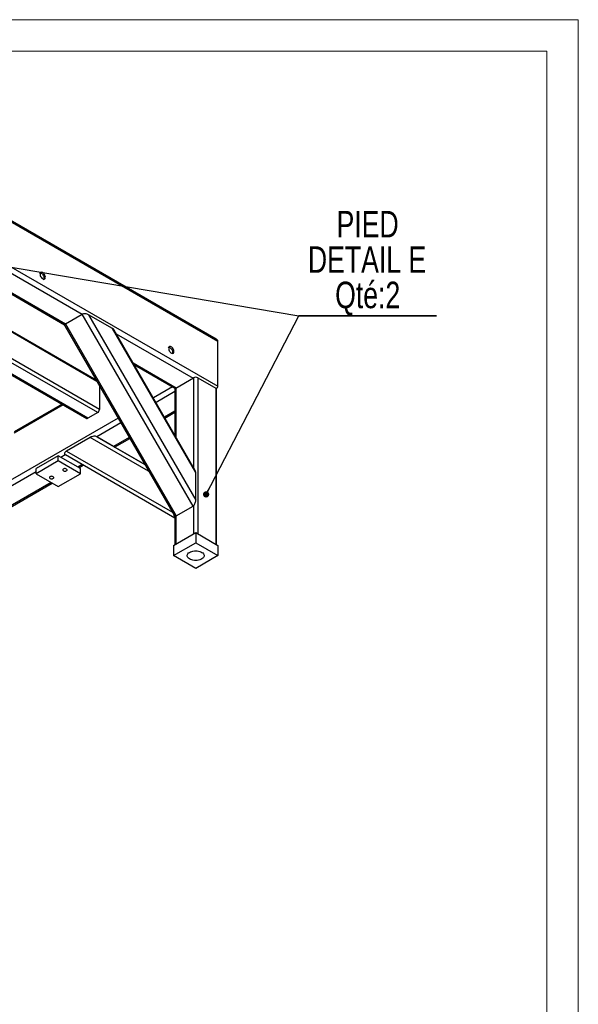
# Model space of a CAD drawing. Header units: millimetres. Extents: x 0 to 841, y 0 to 594.
# Tile 15 of 15: x 752 to 841, y 437 to 594. Entities that reach past the tile are written whole.
import ezdxf

# ---------------------------------------------------------------- set-up
doc = ezdxf.new("R2010")
doc.units = ezdxf.units.MM
doc.layers.add('NOTES', color=6, linetype='Continuous')
doc.layers.add('TRAIT-FORT', color=4, linetype='Continuous', lineweight=25)
doc.styles.add('SLDTEXTSTYLE0', font='TXT', dxfattribs={"width": 0.75})
doc.dimstyles.new('SLDDIMSTYLE4', dxfattribs={"dimtxt": 0.18, "dimasz": 1, "dimexe": 0, "dimexo": 0.0625, "dimgap": 0, "dimtad": 0, "dimtih": 1, "dimtoh": 1, "dimdec": 0, "dimrnd": 1e-09, "dimzin": 0, "dimdsep": 46, "dimtxsty": 'Standard', "dimblk1": 'DOT', "dimblk2": 'DOT', "dimsah": 1, "dimcen": 0.09, "dimadec": 0, "dimazin": 0, "dimtfac": 1, "dimtdec": 0, "dimtofl": 0, "dimtmove": 0, "dimatfit": 3, "dimldrblk": 'DOT', "dimfxl": 1, "dimfrac": 2, "dimtolj": 1, "dimtzin": 0, "dimarcsym": 0})

# ---------------------------------------------------------------- blocks, each defined once
blk = doc.blocks.new('SW_NOTE_10')
at = {"layer": 'NOTES', "color": 0}
for p, q in [((0, 0), (21.93, 0)), ((21.93, 0), (0, 0)), ((0, 0), (21.93, 0)), ((21.93, 0), (0, 0)), ((0, 0), (21.93, 0)), ((21.93, 0), (0, 0))]:
    blk.add_line(p, q, dxfattribs=at)
at = {"layer": 'NOTES', "color": 0, "char_height": 4.233, "attachment_point": 2, "style": 'SLDTEXTSTYLE0'}
for s, insert in [('PIED', (10.95, 16.76)), ('DETAIL E', (10.86, 11.12)), ('Qté:2', (10.96, 5.47))]:
    blk.add_mtext(s, dxfattribs=dict(at, insert=insert))
blk = doc.blocks.new('_Dot')
at = {"color": 0, "linetype": 'ByBlock', "lineweight": -2}
blk.add_line((-0.5, 0), (-1, 0), dxfattribs=at)
at = {"color": 0, "linetype": 'ByBlock', "const_width": 0.5}
blk.add_lwpolyline([(-0.25, 0, 1), (0.25, 0, 1)], format="xyb", close=True, dxfattribs=at)

msp = doc.modelspace()

# ---------------------------------------------------------------- linework, layer by layer
at = {"lineweight": 18}
for p, q in [((841, 594), (0, 594)), ((841, 594), (841, 0)), ((836, 589), (5, 589)), ((836, 589), (836, 5))]:
    msp.add_line(p, q, dxfattribs=at)
at = {"layer": 'TRAIT-FORT', "lineweight": 25}
for p, q in [((783.276438, 543.045507), (707.157483, 586.988045)), ((707.157483, 586.785088), (783.525015, 542.69905)), ((707.157483, 579.599529), (783.525015, 535.513491)), ((727.946197, 566.61869), (761.89476, 547.020602)), ((725.084023, 564.96576), (759.090579, 545.334193)), ((725.25971, 565.067215), (759.207837, 545.469379)), ((764.225455, 536.287701), (738.305579, 551.250927)), ((764.108284, 536.490647), (738.422768, 551.318579)), ((764.362421, 531.30944), (734.062294, 548.801331)), ((764.645264, 531.799338), (734.628026, 549.127921)), ((732.389516, 547.835657), (762.606802, 530.391588)), ((762.806786, 530.411392), (732.506659, 547.903282)), ((759.214825, 545.473509), (761.89476, 547.020602)), ((779.572429, 516.40198), (761.89476, 547.020602)), ((762.919024, 546.919152), (779.996693, 517.339761)), ((766.719024, 544.725459), (762.919024, 546.919152)), ((759.214825, 545.473509), (776.892495, 514.854887)), ((759.121995, 545.127152), (776.546094, 514.947729)), ((779.996693, 521.72786), (766.719024, 544.725459)), ((779.91883, 522.082954), (766.98759, 544.48052)), ((767.333934, 543.880634), (779.572429, 536.815501)), ((783.525015, 535.513491), (783.525015, 542.69905)), ((770.020503, 539.22736), (776.885424, 535.264325)), ((770.19619, 538.92306), (776.702524, 535.167034)), ((776.814854, 535.223587), (779.64314, 536.856321)), ((779.64314, 536.856321), (779.64314, 522.560464)), ((780.350247, 536.856321), (783.178533, 535.223587)), ((780.350247, 536.856321), (780.350247, 511.951908)), ((764.645264, 535.560571), (764.645264, 531.799338)), ((776.278162, 535.412013), (773.236929, 533.656346)), ((776.668408, 534.657527), (773.661193, 532.921499)), ((776.668408, 535.019484), (776.668408, 527.712851)), ((776.814854, 535.223587), (776.814854, 527.459198)), ((783.178533, 535.223587), (783.178533, 510.319173)), ((783.262632, 535.159064), (783.276438, 535.167034)), ((783.324979, 510.234632), (783.324979, 535.019484)), ((758.69486, 532.649904), (751.066722, 528.246274)), ((758.870645, 532.548426), (751.068814, 528.044525)), ((764.362421, 531.30944), (762.806786, 530.411392)), ((776.668408, 531.555176), (775.004587, 530.594673)), ((775.092438, 530.442511), (776.668408, 531.352299)), ((767.617582, 530.412366), (700.793522, 491.835657)), ((768.041846, 529.677519), (764.2006, 527.460015)), ((763.18349, 527.354531), (759.38349, 525.160837)), ((772.483798, 521.983832), (763.18349, 527.354531)), ((766.887689, 525.908887), (764.207754, 527.455981)), ((764.207754, 527.455981), (771.883631, 523.023351)), ((769.385239, 527.350693), (766.887689, 525.908887)), ((767.063376, 525.807432), (769.47309, 527.198531)), ((759.38349, 525.160837), (776.284415, 515.400969)), ((771.883196, 523.024105), (766.887689, 525.908887)), ((758.069171, 524.410261), (754.533637, 522.369241)), ((758.069171, 523.59372), (754.533637, 521.5527)), ((758.069171, 523.59372), (758.069171, 524.410261)), ((761.604705, 522.369241), (758.069171, 524.410261)), ((761.604705, 521.5527), (758.069171, 523.59372)), ((759.200766, 524.573672), (758.493435, 524.165339)), ((776.668408, 514.486445), (759.207754, 524.569542)), ((754.533637, 521.879396), (718.895314, 501.30583)), ((754.533637, 521.5527), (754.533637, 522.369241)), ((761.887253, 523.022198), (761.180441, 522.614163)), ((761.356156, 522.512725), (762.06294, 522.920742)), ((761.604705, 521.5527), (761.604705, 522.369241)), ((779.996693, 517.339761), (779.996693, 521.72786)), ((756.937685, 520.164873), (721.582239, 499.754608)), ((721.69959, 499.619476), (757.113401, 520.063434)), ((754.533637, 521.5527), (758.069171, 519.51168)), ((758.069171, 519.51168), (761.604705, 521.5527)), ((776.892495, 514.854887), (779.572429, 516.40198)), ((779.64314, 516.452492), (779.64314, 511.951908)), ((776.668408, 514.830053), (776.668408, 510.234632)), ((776.814854, 514.821767), (776.814854, 510.319173)), ((776.46116, 510.11499), (779.996693, 512.15601)), ((779.996693, 512.15601), (779.996693, 510.522928)), ((779.996693, 512.15601), (783.532227, 510.11499)), ((776.46116, 508.481908), (779.996693, 510.522928)), ((776.46116, 510.11499), (776.46116, 508.481908)), ((779.996693, 510.522928), (783.532227, 508.481908)), ((783.532227, 510.11499), (783.532227, 508.481908)), ((779.996693, 506.440888), (776.46116, 508.481908)), ((783.532227, 508.481908), (779.996693, 506.440888))]:
    msp.add_line(p, q, dxfattribs=at)
at = {"layer": 'TRAIT-FORT', "lineweight": 25, "flags": 128}
for points in [[(755.082189, 553.54532), (755.132789, 553.56601), (755.225983, 553.571373), (755.328991, 553.542449), (755.435339, 553.481055), (755.538347, 553.391049), (755.631541, 553.278086), (755.709066, 553.149264), (755.766051, 553.012678), (755.798914, 552.876909), (755.805592, 552.750489), (755.785664, 552.64136), (755.740383, 552.556381), (755.682141, 552.506061)], [(755.594297, 553.638076), (755.488787, 553.683594), (755.389906, 553.695468), (755.303868, 553.672952), (755.236079, 553.617461), (755.190798, 553.532482), (755.17087, 553.423353), (755.177548, 553.296933), (755.210411, 553.161164), (755.267396, 553.024578), (755.344921, 552.895756), (755.438115, 552.782793), (755.541123, 552.692787), (755.647471, 552.631394), (755.750479, 552.60247), (755.843673, 552.607833), (755.921198, 552.647146), (755.978183, 552.71794), (756.011046, 552.815765), (756.017724, 552.934475), (755.997796, 553.066612), (755.952515, 553.203872), (755.884726, 553.33763), (755.798688, 553.459484), (755.699807, 553.561775), (755.594297, 553.638076)], [(775.588286, 541.707402), (775.638886, 541.728092), (775.73208, 541.733455), (775.835087, 541.704531), (775.941436, 541.643137), (776.044444, 541.553131), (776.137638, 541.440168), (776.215163, 541.311347), (776.272147, 541.17476), (776.305011, 541.038991), (776.311689, 540.912571), (776.291761, 540.803443), (776.24648, 540.718463), (776.188237, 540.668144)], [(776.100394, 541.800159), (775.994884, 541.845676), (775.896003, 541.85755), (775.809965, 541.835035), (775.742176, 541.779544), (775.696895, 541.694564), (775.676967, 541.585436), (775.683645, 541.459016), (775.716508, 541.323247), (775.773493, 541.18666), (775.851018, 541.057839), (775.944212, 540.944876), (776.047219, 540.85487), (776.153568, 540.793476), (776.256576, 540.764552), (776.34977, 540.769915), (776.427295, 540.809229), (776.484279, 540.880022), (776.517143, 540.977847), (776.523821, 541.096558), (776.503893, 541.228694), (776.458612, 541.365954), (776.390822, 541.499713), (776.304784, 541.621566), (776.205904, 541.723857), (776.100394, 541.800159)], [(759.377318, 522.307877), (759.28355, 522.346527), (759.173123, 522.365505), (759.058006, 522.362756), (758.950671, 522.338579), (758.862752, 522.295591), (758.803774, 522.238453), (758.78013, 522.173356), (758.794381, 522.107354), (758.844984, 522.047599), (758.926454, 522.000567), (759.029963, 521.971355), (759.144295, 521.963128), (759.257059, 521.976777), (759.356036, 522.010824), (759.4305, 522.061579), (759.472382, 522.123542), (759.477143, 522.189998), (759.444268, 522.253746), (759.377318, 522.307877)], [(757.255998, 521.083265), (757.162229, 521.121914), (757.051803, 521.140893), (756.936685, 521.138144), (756.829351, 521.113966), (756.741431, 521.070979), (756.682454, 521.013841), (756.65881, 520.948744), (756.673061, 520.882742), (756.723664, 520.822987), (756.805134, 520.775955), (756.908643, 520.746743), (757.022974, 520.738516), (757.135738, 520.752165), (757.234715, 520.786212), (757.309179, 520.836967), (757.351062, 520.89893), (757.355823, 520.965386), (757.322947, 521.029134), (757.255998, 521.083265)], [(779.996693, 509.261247), (780.218896, 509.250617), (780.435038, 509.21902), (780.639222, 509.167316), (780.825881, 509.096916), (780.989921, 509.00974), (781.126868, 508.908166), (781.232987, 508.794965), (781.305384, 508.673224), (781.342083, 508.546265), (781.342083, 508.417551), (781.305384, 508.290592), (781.232987, 508.168851), (781.126868, 508.05565), (780.989921, 507.954077), (780.825881, 507.866901), (780.639222, 507.7965), (780.435038, 507.744796), (780.218896, 507.713199), (779.996693, 507.70257), (779.774491, 507.713199), (779.558349, 507.744796), (779.354165, 507.7965), (779.167506, 507.866901), (779.003466, 507.954077), (778.866519, 508.05565), (778.7604, 508.168851), (778.688003, 508.290592), (778.651304, 508.417551), (778.651304, 508.546265), (778.688003, 508.673224), (778.7604, 508.794965), (778.866519, 508.908166), (779.003466, 509.00974), (779.167506, 509.096916), (779.354165, 509.167316), (779.558349, 509.21902), (779.774491, 509.250617), (779.996693, 509.261247)]]:
    msp.add_lwpolyline(points, dxfattribs=at)
at = {"layer": 'TRAIT-FORT', "lineweight": 25}
for centre, radius, start, end in [((779.996693, 536.173966), 0.768511, 62.60967224, 117.39032776), ((776.918636, 534.994531), 0.25147, 114.3746583, 174.30520075), ((783.074751, 534.994531), 0.25147, 5.69479925, 65.62534171), ((764.031177, 531.827283), 0.614722, 302.60547834, 357.39452151), ((762.689618, 530.574944), 0.201191, 245.69288095, 305.61757748)]:
    msp.add_arc(centre, radius, start, end, dxfattribs=at)
for centre, major_axis, ratio, start_param, end_param in [((762.49476, 546.674229), (0.727883, -0.194999), 0.5175895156, 1.0930997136, 2.6638960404), ((759.814825, 545.127136), (0.727883, -0.194999), 0.5175895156, 2.6638960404, 3.6191743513), ((766.29476, 544.480536), (0.727883, -0.194999), 0.5175895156, 0.4775816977, 1.0930997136), ((782.676487, 542.69905), (0.848528, 0), 0.5773815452, 0, 0.7854794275), ((777.302475, 535.513491), (0.848528, 0), 0.5773815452, 3.9270720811, 3.9713732), ((782.676487, 535.513491), (0.848528, 0), 0.5773815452, 5.465489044, 6.2831853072), ((782.676487, 535.513491), (0.848528, 0), 0.5773815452, 5.4977058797, 6.2831853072), ((763.607754, 527.109608), (0.727883, 0.194999), 0.5175895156, 0.4776966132, 2.04849294), ((759.807754, 524.915915), (0.727883, 0.194999), 0.5175895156, 2.04849294, 3.6192892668), ((779.572429, 521.482938), (0.195006, 0.727908), 0.5176380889, 5.1899706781, 5.8054886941), ((779.572429, 517.094838), (0.195006, 0.727908), 0.5176380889, 3.6191743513, 5.1899706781), ((776.885424, 515.053981), (-0.195006, 0.727908), 0.5176380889, 1.4353639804, 2.127068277), ((776.892495, 515.547745), (0.195006, 0.727908), 0.5176380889, 2.6638960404, 3.6191743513)]:
    msp.add_ellipse(centre, major_axis=major_axis, ratio=ratio, start_param=start_param, end_param=end_param, dxfattribs=at)

# ---------------------------------------------------------------- block references
at = {"layer": 'NOTES'}
msp.add_blockref('SW_NOTE_10', (796.457766, 546.730245), dxfattribs=at)

# ---------------------------------------------------------------- leaders
for points in [[(709.519797, 561.481826), (796.457766, 546.730245)], [(781.649898, 518.257796), (796.457766, 546.730245)]]:
    msp.add_leader(points, dimstyle='SLDDIMSTYLE4', dxfattribs=at)

doc.saveas('drawing.dxf')
